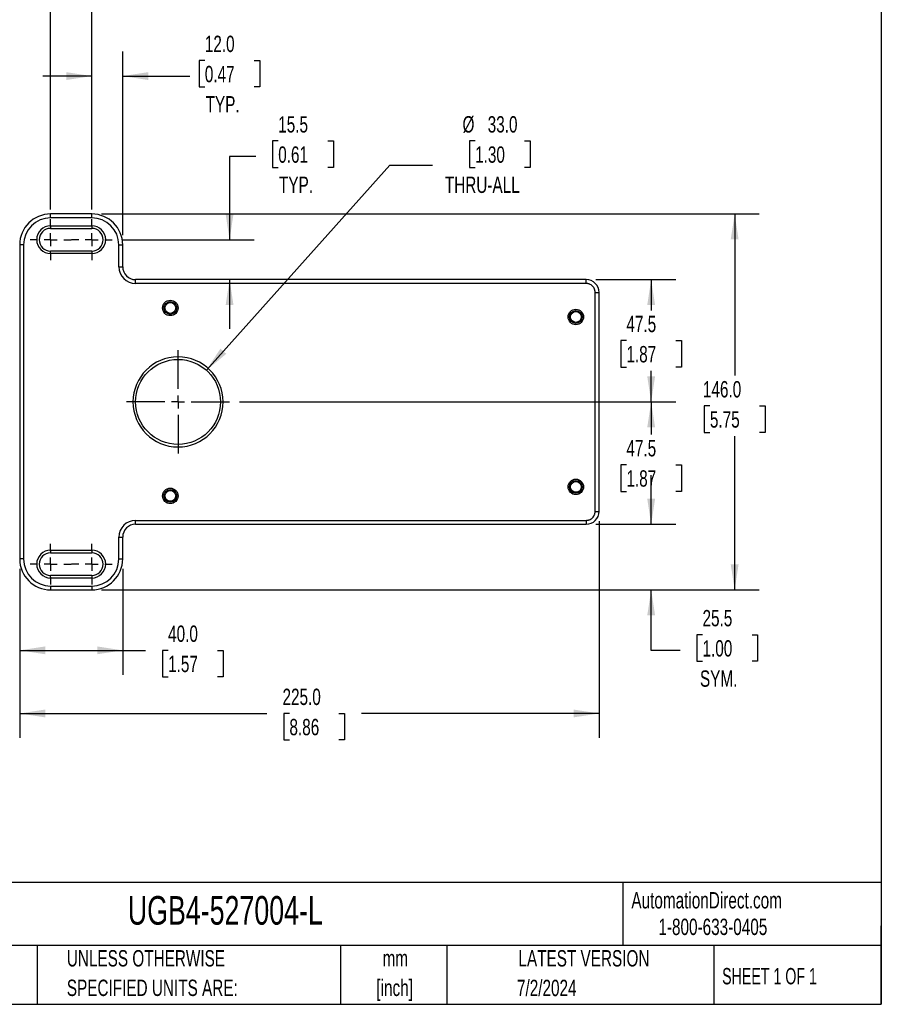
# Model space of a CAD drawing. Header units: millimetres. Extents: x 19 to 819, y 19 to 629.
# Tile 4 of 9: x 485 to 819, y 19 to 401. Entities that reach past the tile are written whole.
import ezdxf

# ---------------------------------------------------------------- set-up
doc = ezdxf.new("R2010")
doc.units = ezdxf.units.MM
doc.header["$LTSCALE"] = 3
doc.linetypes.add('CENTERX2', pattern=[20.32, 12.7, -2.54, 2.54, -2.54])
doc.layers.add('CENTER', color=40, linetype='CENTERX2')
doc.layers.add('DIMENSIONS', color=140, linetype='Continuous', lineweight=25)
doc.layers.add('TEXT', color=140, linetype='Continuous', lineweight=25)
doc.styles.add('SLDTEXTSTYLE0', font='TXT', dxfattribs={"width": 0.7})
doc.styles.add('SLDTEXTSTYLE1', font='TXT', dxfattribs={"width": 0.65})
doc.dimstyles.new('SLDDIMSTYLE0', dxfattribs={"dimtxt": 6.474023, "dimasz": 9.906, "dimexe": 0, "dimexo": 0.0625, "dimgap": 1.618506, "dimtad": 0, "dimtih": 1, "dimtoh": 1, "dimrnd": 1e-09, "dimzin": 4, "dimdsep": 46, "dimtxsty": 'SLDTEXTSTYLE0', "dimsah": 1, "dimcen": 0.09, "dimadec": 0, "dimazin": 1, "dimtfac": 1, "dimtofl": 0, "dimtmove": 0, "dimatfit": 3, "dimfxl": 0, "dimfrac": 2, "dimtolj": 1, "dimtzin": 12, "dimarcsym": 0})
doc.dimstyles.new('SLDDIMSTYLE1', dxfattribs={"dimtxt": 6.474023, "dimasz": 9.906, "dimexe": 0, "dimexo": 0.0625, "dimgap": 1.618506, "dimtad": 0, "dimtih": 1, "dimtoh": 1, "dimrnd": 1e-09, "dimzin": 12, "dimdsep": 46, "dimtxsty": 'SLDTEXTSTYLE0', "dimsah": 1, "dimcen": 0.09, "dimadec": 0, "dimazin": 3, "dimtfac": 1, "dimtmove": 0, "dimatfit": 0, "dimfxl": 0, "dimfrac": 2, "dimtolj": 1, "dimtzin": 12, "dimarcsym": 0})
doc.dimstyles.new('SLDDIMSTYLE2', dxfattribs={"dimtxt": 6.474023, "dimasz": 9.906, "dimexe": 0, "dimexo": 0.0625, "dimgap": 1.618506, "dimtad": 0, "dimtih": 1, "dimtoh": 1, "dimrnd": 1e-09, "dimzin": 12, "dimdsep": 46, "dimtxsty": 'SLDTEXTSTYLE0', "dimsah": 1, "dimcen": 0.09, "dimadec": 0, "dimazin": 3, "dimtfac": 1, "dimtofl": 0, "dimtmove": 0, "dimatfit": 3, "dimfxl": 0, "dimfrac": 2, "dimtolj": 1, "dimtzin": 12, "dimarcsym": 0})
doc.dimstyles.new('SLDDIMSTYLE3', dxfattribs={"dimtxt": 6.474023, "dimasz": 9.906, "dimexe": 0, "dimexo": 0.0625, "dimgap": 1.618506, "dimtad": 0, "dimtih": 1, "dimtoh": 1, "dimrnd": 1e-09, "dimzin": 4, "dimdsep": 46, "dimtxsty": 'SLDTEXTSTYLE0', "dimsah": 1, "dimcen": 0.09, "dimadec": 0, "dimazin": 1, "dimtfac": 1, "dimtmove": 0, "dimatfit": 0, "dimfxl": 0, "dimfrac": 2, "dimtolj": 1, "dimtzin": 12, "dimarcsym": 0})
doc.dimstyles.new('SLDDIMSTYLE4', dxfattribs={"dimtxt": 6.474023, "dimasz": 9.906, "dimexe": 0, "dimexo": 0.0625, "dimgap": 1.618506, "dimtad": 0, "dimtih": 1, "dimtoh": 1, "dimrnd": 1e-09, "dimzin": 4, "dimdsep": 46, "dimtxsty": 'SLDTEXTSTYLE0', "dimsah": 1, "dimcen": 0, "dimadec": 0, "dimazin": 1, "dimtfac": 1, "dimtofl": 0, "dimtmove": 0, "dimatfit": 3, "dimfxl": 0, "dimfrac": 2, "dimtolj": 1, "dimtzin": 12, "dimarcsym": 0})

# ---------------------------------------------------------------- blocks, each defined once
blk = doc.blocks.new('_D_2')
at = {"layer": 'DIMENSIONS'}
for p, q in [((729.78, 205.5), (729.78, 224.55)), ((708.32, 205.5), (739.3, 205.5)), ((516.32, 180), (739.3, 180)), ((729.78, 156.52), (729.78, 180)), ((749.71, 162.58), (747.54, 162.58)), ((747.54, 162.58), (747.54, 152.29)), ((768.95, 162.58), (771.12, 162.58)), ((771.12, 162.58), (771.12, 152.29)), ((741.01, 156.52), (729.78, 156.52)), ((747.54, 152.29), (749.71, 152.29)), ((771.12, 152.29), (768.95, 152.29))]:
    blk.add_line(p, q, dxfattribs=at)
for points in [[(729.78, 205.5), (731.3, 215.41), (728.25, 215.41)], [(729.78, 180), (728.25, 170.1), (731.3, 170.1)]]:
    blk.add_solid(points, dxfattribs=at)
at = {"layer": 'DIMENSIONS', "char_height": 6.35, "attachment_point": 1, "style": 'SLDTEXTSTYLE0'}
for s, insert in [('25.5', (749.71, 172.21)), ('1.00', (749.71, 160.47)), ('SYM.', (748.72, 148.73))]:
    blk.add_mtext(s, dxfattribs=dict(at, insert=insert))
blk = doc.blocks.new('_D_3')
at = {"layer": 'DIMENSIONS'}
for p, q in [((569.86, 253), (739.29, 253)), ((729.77, 253), (729.77, 240.29)), ((720.15, 228.56), (717.97, 228.56)), ((717.97, 228.56), (717.97, 218.27)), ((739.39, 228.56), (741.56, 228.56)), ((741.56, 228.56), (741.56, 218.27)), ((717.97, 218.27), (720.15, 218.27)), ((741.56, 218.27), (739.39, 218.27)), ((729.77, 205.5), (729.77, 216.82)), ((708.32, 205.5), (739.29, 205.5))]:
    blk.add_line(p, q, dxfattribs=at)
for points in [[(729.77, 253), (728.24, 243.1), (731.29, 243.1)], [(729.77, 205.5), (731.29, 215.41), (728.24, 215.41)]]:
    blk.add_solid(points, dxfattribs=at)
at = {"layer": 'DIMENSIONS', "char_height": 6.35, "attachment_point": 1, "style": 'SLDTEXTSTYLE0'}
for s, insert in [('47.5', (720.15, 238.19)), ('1.87', (720.15, 226.45))]:
    blk.add_mtext(s, dxfattribs=dict(at, insert=insert))
blk = doc.blocks.new('_D_4')
at = {"layer": 'DIMENSIONS'}
for p, q in [((708.32, 300.5), (739.29, 300.5)), ((729.77, 300.5), (729.77, 288.56)), ((720.15, 276.82), (717.97, 276.82)), ((717.97, 276.82), (717.97, 266.54)), ((739.39, 276.82), (741.56, 276.82)), ((741.56, 276.82), (741.56, 266.54)), ((717.97, 266.54), (720.15, 266.54)), ((729.77, 253), (729.77, 265.09)), ((741.56, 266.54), (739.39, 266.54)), ((569.86, 253), (739.29, 253))]:
    blk.add_line(p, q, dxfattribs=at)
for points in [[(729.77, 300.5), (728.24, 290.6), (731.29, 290.6)], [(729.77, 253), (731.29, 262.91), (728.24, 262.91)]]:
    blk.add_solid(points, dxfattribs=at)
at = {"layer": 'DIMENSIONS', "char_height": 6.35, "attachment_point": 1, "style": 'SLDTEXTSTYLE0'}
for s, insert in [('47.5', (720.15, 286.46)), ('1.87', (720.15, 274.72))]:
    blk.add_mtext(s, dxfattribs=dict(at, insert=insert))
blk = doc.blocks.new('_D_5')
at = {"layer": 'DIMENSIONS'}
for p, q in [((516.32, 326), (771.72, 326)), ((762.2, 326), (762.2, 263.21)), ((752.58, 251.47), (750.4, 251.47)), ((750.4, 251.47), (750.4, 241.18)), ((771.82, 251.47), (773.99, 251.47)), ((773.99, 251.47), (773.99, 241.18)), ((750.4, 241.18), (752.58, 241.18)), ((773.99, 241.18), (771.82, 241.18)), ((762.2, 180), (762.2, 239.73)), ((516.32, 180), (771.72, 180))]:
    blk.add_line(p, q, dxfattribs=at)
for points in [[(762.2, 326), (760.67, 316.1), (763.72, 316.1)], [(762.2, 180), (763.72, 189.91), (760.67, 189.91)]]:
    blk.add_solid(points, dxfattribs=at)
at = {"layer": 'DIMENSIONS', "char_height": 6.35, "attachment_point": 1, "style": 'SLDTEXTSTYLE0'}
for s, insert in [('146.0', (749.88, 261.1)), ('5.75', (752.58, 249.36))]:
    blk.add_mtext(s, dxfattribs=dict(at, insert=insert))
blk = doc.blocks.new('_D_7')
at = {"layer": 'DIMENSIONS'}
for p, q in [((512.51, 327.75), (512.51, 389.07)), ((524.51, 317.81), (524.51, 389.07)), ((556.41, 385.6), (554.23, 385.6)), ((554.23, 385.6), (554.23, 375.32)), ((575.64, 385.6), (577.82, 385.6)), ((577.82, 385.6), (577.82, 375.32)), ((512.51, 379.55), (493.46, 379.55)), ((524.51, 379.55), (550.61, 379.55)), ((554.23, 375.32), (556.41, 375.32)), ((577.82, 375.32), (575.64, 375.32))]:
    blk.add_line(p, q, dxfattribs=at)
for points in [[(512.51, 379.55), (502.61, 381.07), (502.61, 378.02)], [(524.51, 379.55), (534.42, 378.02), (534.42, 381.07)]]:
    blk.add_solid(points, dxfattribs=at)
at = {"layer": 'DIMENSIONS', "char_height": 6.35, "attachment_point": 1, "style": 'SLDTEXTSTYLE0'}
for s, insert in [('12.0', (556.41, 395.24)), ('0.47', (556.41, 383.5)), ('TYP.', (556.72, 371.76))]:
    blk.add_mtext(s, dxfattribs=dict(at, insert=insert))
blk = doc.blocks.new('_D_8')
at = {"layer": 'DIMENSIONS'}
for p, q in [((584.92, 354.35), (582.75, 354.35)), ((582.75, 354.35), (582.75, 344.06)), ((604.16, 354.35), (606.33, 354.35)), ((606.33, 354.35), (606.33, 344.06)), ((576.23, 348.29), (566.03, 348.29)), ((566.03, 348.29), (566.03, 316)), ((582.75, 344.06), (584.92, 344.06)), ((606.33, 344.06), (604.16, 344.06)), ((524.26, 316), (575.55, 316)), ((566.03, 300.5), (566.03, 281.45))]:
    blk.add_line(p, q, dxfattribs=at)
for points in [[(566.03, 316), (567.55, 325.91), (564.5, 325.91)], [(566.03, 300.5), (564.5, 290.6), (567.55, 290.6)]]:
    blk.add_solid(points, dxfattribs=at)
at = {"layer": 'DIMENSIONS', "char_height": 6.35, "attachment_point": 1, "style": 'SLDTEXTSTYLE0'}
for s, insert in [('15.5', (584.92, 363.98)), ('0.61', (584.92, 352.24)), ('TYP.', (585.23, 340.5))]:
    blk.add_mtext(s, dxfattribs=dict(at, insert=insert))
blk = doc.blocks.new('_D_9')
at = {"layer": 'DIMENSIONS'}
for p, q in [((496.51, 327.75), (496.51, 431.65)), ((512.51, 327.75), (512.51, 431.65)), ((556.41, 428.18), (554.23, 428.18)), ((554.23, 428.18), (554.23, 417.89)), ((575.64, 428.18), (577.82, 428.18)), ((577.82, 428.18), (577.82, 417.89)), ((496.51, 422.13), (477.46, 422.13)), ((512.51, 422.13), (550.61, 422.13)), ((554.23, 417.89), (556.41, 417.89)), ((577.82, 417.89), (575.64, 417.89))]:
    blk.add_line(p, q, dxfattribs=at)
for points in [[(496.51, 422.13), (486.61, 423.65), (486.61, 420.6)], [(512.51, 422.13), (522.42, 420.6), (522.42, 423.65)]]:
    blk.add_solid(points, dxfattribs=at)
at = {"layer": 'DIMENSIONS', "char_height": 6.35, "attachment_point": 1, "style": 'SLDTEXTSTYLE0'}
for s, insert in [('16.0', (556.41, 437.82)), ('0.63', (556.41, 426.08)), ('(2X)', (556.59, 414.34))]:
    blk.add_mtext(s, dxfattribs=dict(at, insert=insert))
blk = doc.blocks.new('_D_11')
at = {"layer": 'DIMENSIONS'}
for p, q in [((661.39, 354.35), (659.22, 354.35)), ((659.22, 354.35), (659.22, 344.06)), ((680.63, 354.35), (682.8, 354.35)), ((682.8, 354.35), (682.8, 344.06)), ((557.01, 265.3), (628.21, 344.94)), ((628.21, 344.94), (644.88, 344.94)), ((659.22, 344.06), (661.39, 344.06)), ((682.8, 344.06), (680.63, 344.06))]:
    blk.add_line(p, q, dxfattribs=at)
blk.add_solid([(557.01, 265.3), (564.75, 271.67), (562.48, 273.71)], dxfattribs=at)
at = {"layer": 'DIMENSIONS', "char_height": 6.35, "attachment_point": 1, "style": 'SLDTEXTSTYLE0'}
for s, insert in [('%%c', (656.5, 363.98)), ('33.0', (666.28, 363.98)), ('1.30', (661.39, 352.24)), ('THRU-ALL', (649.64, 340.5))]:
    blk.add_mtext(s, dxfattribs=dict(at, insert=insert))
blk = doc.blocks.new('_D_12')
at = {"layer": 'DIMENSIONS'}
for p, q in [((484.51, 188.19), (484.51, 147)), ((524.51, 188.19), (524.51, 147)), ((484.51, 156.52), (524.51, 156.52)), ((524.51, 156.52), (533.38, 156.52)), ((542.16, 156.52), (539.98, 156.52)), ((539.98, 156.52), (539.98, 146.23)), ((561.4, 156.52), (563.57, 156.52)), ((563.57, 156.52), (563.57, 146.23)), ((539.98, 146.23), (542.16, 146.23)), ((563.57, 146.23), (561.4, 146.23))]:
    blk.add_line(p, q, dxfattribs=at)
for points in [[(484.51, 156.52), (494.42, 155), (494.42, 158.04)], [(524.51, 156.52), (514.61, 158.04), (514.61, 155)]]:
    blk.add_solid(points, dxfattribs=at)
at = {"layer": 'DIMENSIONS', "char_height": 6.35, "attachment_point": 1, "style": 'SLDTEXTSTYLE0'}
for s, insert in [('40.0', (542.16, 166.16)), ('1.57', (542.16, 154.42))]:
    blk.add_mtext(s, dxfattribs=dict(at, insert=insert))
blk = doc.blocks.new('_D_13')
at = {"layer": 'DIMENSIONS'}
for p, q in [((709.51, 206.69), (709.51, 122.48)), ((484.51, 188.19), (484.51, 122.48)), ((484.51, 132), (580.51, 132)), ((589.28, 132), (587.1, 132)), ((587.1, 132), (587.1, 121.71)), ((608.52, 132), (610.69, 132)), ((610.69, 132), (610.69, 121.71)), ((709.51, 132), (617.29, 132)), ((587.1, 121.71), (589.28, 121.71)), ((610.69, 121.71), (608.52, 121.71))]:
    blk.add_line(p, q, dxfattribs=at)
for points in [[(484.51, 132), (494.42, 130.48), (494.42, 133.53)], [(709.51, 132), (699.61, 133.53), (699.61, 130.48)]]:
    blk.add_solid(points, dxfattribs=at)
at = {"layer": 'DIMENSIONS', "char_height": 6.35, "attachment_point": 1, "style": 'SLDTEXTSTYLE0'}
for s, insert in [('225.0', (586.59, 141.64)), ('8.86', (589.28, 129.9))]:
    blk.add_mtext(s, dxfattribs=dict(at, insert=insert))
blk = doc.blocks.new('SW_CENTERMARKSYMBOL_0')
at = {"layer": 'CENTER', "color": 0}
for p, q in [((0, 5.08), (0, 20.04)), ((-5.08, 0), (-20.04, 0)), ((0, 0), (-2.54, 0)), ((0, 0), (0, 2.54)), ((0, 0), (0, -2.54)), ((0, 0), (2.54, 0)), ((5.08, 0), (20.04, 0)), ((0, -5.08), (0, -20.04))]:
    blk.add_line(p, q, dxfattribs=at)
blk = doc.blocks.new('SW_CENTERMARKSYMBOL_1')
at = {"layer": 'CENTER', "color": 0}
for p, q in [((0, 5.08), (0, 7.94)), ((0, 0), (-2.54, 0)), ((0, 0), (0, 2.54)), ((0, 0), (0, -2.54)), ((0, 0), (2.54, 0)), ((5.08, 0), (7.94, 0)), ((-5.08, 0), (-7.94, 0)), ((0, -5.08), (0, -7.94))]:
    blk.add_line(p, q, dxfattribs=at)
blk = doc.blocks.new('SW_CENTERMARKSYMBOL_2')
at = {"layer": 'CENTER', "color": 0}
for p, q in [((0, 5.08), (0, 7.94)), ((0, 0), (-2.54, 0)), ((0, 0), (0, 2.54)), ((0, 0), (0, -2.54)), ((0, 0), (2.54, 0)), ((5.08, 0), (7.94, 0)), ((-5.08, 0), (-7.94, 0)), ((0, -5.08), (0, -7.94))]:
    blk.add_line(p, q, dxfattribs=at)
blk = doc.blocks.new('SW_CENTERMARKSYMBOL_3')
at = {"layer": 'CENTER', "color": 0}
for p, q in [((0, 5.08), (0, 7.94)), ((0, 0), (-2.54, 0)), ((0, 0), (0, 2.54)), ((0, 0), (0, -2.54)), ((0, 0), (2.54, 0)), ((5.08, 0), (7.94, 0)), ((-5.08, 0), (-7.94, 0)), ((0, -5.08), (0, -7.94))]:
    blk.add_line(p, q, dxfattribs=at)
blk = doc.blocks.new('SW_CENTERMARKSYMBOL_4')
at = {"layer": 'CENTER', "color": 0}
for p, q in [((0, 5.08), (0, 7.94)), ((0, 0), (-2.54, 0)), ((0, 0), (0, 2.54)), ((0, 0), (0, -2.54)), ((0, 0), (2.54, 0)), ((5.08, 0), (7.94, 0)), ((-5.08, 0), (-7.94, 0)), ((0, -5.08), (0, -7.94))]:
    blk.add_line(p, q, dxfattribs=at)

msp = doc.modelspace()

# ---------------------------------------------------------------- linework, layer by layer
for p, q in [((496.515, 324.504), (496.515, 326.004)), ((512.515, 326.004), (496.515, 326.004)), ((512.515, 324.504), (512.515, 326.004)), ((512.515, 324.504), (496.515, 324.504)), ((496.515, 321.404), (512.515, 321.404)), ((496.515, 321.404), (496.515, 320.404)), ((512.515, 321.404), (512.515, 320.404)), ((496.515, 320.404), (512.515, 320.404)), ((486.015, 314.004), (484.515, 314.004)), ((484.515, 314.004), (484.515, 192.004)), ((486.015, 314.004), (486.015, 192.004)), ((523.015, 305.504), (523.015, 314.004)), ((523.015, 314.004), (524.515, 314.004)), ((524.515, 305.504), (524.515, 314.004)), ((496.515, 310.604), (496.515, 311.604)), ((512.515, 311.604), (496.515, 311.604)), ((512.515, 310.604), (496.515, 310.604)), ((512.515, 311.604), (512.515, 310.604)), ((523.015, 305.504), (524.515, 305.504)), ((704.515, 300.504), (529.515, 300.504)), ((529.515, 299.004), (529.515, 300.504)), ((704.515, 299.004), (529.515, 299.004)), ((704.515, 299.004), (704.515, 300.504)), ((708.015, 210.504), (708.015, 295.504)), ((708.015, 295.504), (709.515, 295.504)), ((709.515, 210.504), (709.515, 295.504)), ((708.015, 210.504), (709.515, 210.504)), ((529.515, 207.004), (704.515, 207.004)), ((529.515, 205.504), (529.515, 207.004)), ((704.515, 207.004), (704.515, 205.504)), ((529.515, 205.504), (704.515, 205.504)), ((523.015, 192.004), (523.015, 200.504)), ((523.015, 200.504), (524.515, 200.504)), ((524.515, 192.004), (524.515, 200.504)), ((496.515, 195.404), (512.515, 195.404)), ((496.515, 195.404), (496.515, 194.404)), ((512.515, 195.404), (512.515, 194.404)), ((486.015, 192.004), (484.515, 192.004)), ((496.515, 194.404), (512.515, 194.404)), ((523.015, 192.004), (524.515, 192.004)), ((512.515, 185.604), (496.515, 185.604)), ((496.515, 184.604), (496.515, 185.604)), ((512.515, 184.604), (496.515, 184.604)), ((512.515, 185.604), (512.515, 184.604)), ((496.515, 181.504), (512.515, 181.504)), ((496.515, 181.504), (496.515, 180.004)), ((496.515, 180.004), (512.515, 180.004)), ((512.515, 181.504), (512.515, 180.004))]:
    msp.add_line(p, q)
for centre, radius in [((543.015, 289.504), 3), ((543.015, 289.504), 2.5), ((543.015, 289.504), 2.1), ((700.515, 286.004), 3), ((700.515, 286.004), 2.5), ((700.515, 286.004), 2.1), ((546.015, 253.004), 16.5), ((700.515, 220.004), 3), ((700.515, 220.004), 2.5), ((700.515, 220.004), 2.1), ((543.015, 216.504), 3), ((543.015, 216.504), 2.5), ((543.015, 216.504), 2.1)]:
    msp.add_circle(centre, radius)
for centre, radius, start, end in [((496.515, 314.004), 12, 90, 180), ((512.515, 314.004), 12, 0, 90), ((496.515, 314.004), 10.5, 90, 180), ((496.515, 316.004), 5.4, 90, 270), ((512.515, 314.004), 10.5, 0, 90), ((512.515, 316.004), 5.4, 0, 90), ((496.515, 316.004), 4.4, 90, 270), ((512.515, 316.004), 4.4, 270, 90), ((512.515, 316.004), 5.4, 270, 0), ((529.515, 305.504), 6.5, 180, 270), ((529.515, 305.504), 5, 180, 270), ((704.515, 295.504), 5, 0, 90), ((546.015, 253.004), 17.5, 0, 180), ((546.015, 253.004), 17.5, 180, 0), ((704.515, 210.504), 5, 270, 360), ((529.515, 200.504), 6.5, 90, 180), ((529.515, 200.504), 5, 90, 180), ((496.515, 190.004), 5.4, 90, 270), ((512.515, 190.004), 5.4, 0, 90), ((496.515, 192.004), 12, 180, 270), ((496.515, 192.004), 10.5, 180, 270), ((496.515, 190.004), 4.4, 90, 270), ((512.515, 190.004), 4.4, 270, 90), ((512.515, 192.004), 10.5, 270, 0), ((512.515, 192.004), 12, 270, 0), ((512.515, 190.004), 5.4, 270, 0)]:
    msp.add_arc(centre, radius, start, end)
for points, knots in [([(708.015, 295.504), (708.014, 295.567), (708.012, 295.693), (707.996, 295.881), (707.971, 296.067), (707.936, 296.252), (707.891, 296.434), (707.836, 296.615), (707.711, 296.957), (707.462, 297.44), (707.007, 297.995), (706.451, 298.451), (705.926, 298.721), (705.493, 298.871), (705.172, 298.947), (704.845, 298.995), (704.625, 299.001), (704.515, 299.004)], [0, 0, 0, 0, 0.034543, 0.0688423, 0.1029974, 0.1371091, 0.1712783, 0.2056058, 0.2401906, 0.3700185, 0.5000278, 0.6298484, 0.759865, 0.8201316, 0.8798823, 0.9396583, 1, 1, 1, 1]), ([(704.515, 207.004), (704.578, 207.005), (704.704, 207.007), (704.892, 207.022), (705.078, 207.047), (705.263, 207.083), (705.445, 207.128), (705.626, 207.183), (705.968, 207.308), (706.451, 207.557), (707.006, 208.012), (707.462, 208.568), (707.732, 209.093), (707.882, 209.526), (707.958, 209.847), (708.006, 210.173), (708.012, 210.393), (708.015, 210.504)], [0, 0, 0, 0, 0.03454295, 0.06884227, 0.1029974, 0.13710905, 0.17127831, 0.20560577, 0.24019062, 0.37001849, 0.50002778, 0.62984839, 0.75986499, 0.82013161, 0.87988231, 0.93965828, 1, 1, 1, 1])]:
    msp.add_open_spline(points, degree=3, knots=knots)
at = {"layer": 'TEXT'}
for p, q in [((819.15, 628.65), (819.15, 19.05)), ((819.15, 66.378), (19.05, 66.378)), ((718.726, 66.378), (718.726, 41.91)), ((819.15, 19.05), (819.15, 49.53)), ((819.15, 41.91), (19.05, 41.91)), ((491.341, 41.91), (491.341, 19.05)), ((609.073, 41.91), (609.073, 19.05)), ((650.436, 41.91), (650.436, 19.05)), ((754.046, 41.91), (754.046, 19.05)), ((19.05, 19.05), (819.15, 19.05))]:
    msp.add_line(p, q, dxfattribs=at)

# ---------------------------------------------------------------- block references
at = {"layer": 'CENTER'}
for name, p in [('SW_CENTERMARKSYMBOL_4', (496.515, 316.004)), ('SW_CENTERMARKSYMBOL_3', (512.515, 316.004)), ('SW_CENTERMARKSYMBOL_0', (546.015, 253.004)), ('SW_CENTERMARKSYMBOL_2', (496.515, 190.004)), ('SW_CENTERMARKSYMBOL_1', (512.515, 190.004))]:
    msp.add_blockref(name, p, dxfattribs=at)

# ---------------------------------------------------------------- texts
at = {"color": 179, "linetype": 'Continuous', "lineweight": 18, "char_height": 6.35, "attachment_point": 1, "style": 'SLDTEXTSTYLE0'}
for s, insert in [('AutomationDirect.com', (722.085, 62.63)), ('1-800-633-0405', (732.575, 52.311))]:
    msp.add_mtext(s, dxfattribs=dict(at, insert=insert))
at = {"layer": 'TEXT'}
for s, insert, char_height, attachment_point, style in [('UGB4-527004-L', (526.505, 61.093), 11.1125, 1, 'SLDTEXTSTYLE0'), ('UNLESS OTHERWISE', (502.824, 40.092), 6.35, 1, 'SLDTEXTSTYLE0'), ('mm', (630.391, 40.084), 6.35, 2, 'SLDTEXTSTYLE0'), ('LATEST VERSION', (703.656, 40.092), 6.35, 2, 'SLDTEXTSTYLE0'), ('SHEET 1 OF 1', (757.324, 33.154), 6.35, 1, 'SLDTEXTSTYLE1'), ('SPECIFIED UNITS ARE:', (502.824, 28.625), 6.35, 1, 'SLDTEXTSTYLE0'), ('[inch]', (630.14, 28.617), 6.35, 2, 'SLDTEXTSTYLE0'), ('7/2/2024', (689.218, 28.583), 6.35, 2, 'SLDTEXTSTYLE0')]:
    msp.add_mtext(s, dxfattribs=dict(at, insert=insert, char_height=char_height, attachment_point=attachment_point, style=style))

# ---------------------------------------------------------------- dimensions: what is measured, and where the dimension line sits
at = {"layer": 'DIMENSIONS'}
for base, p1, p2, angle, text, dimstyle, picture, middle in [((512.515, 422.128), (496.515, 323.944), (512.515, 323.944), 0, '<>\\P(2X)', 'SLDDIMSTYLE3', '_D_9', (566.025, 422.128)), ((512.515, 379.549), (524.515, 314.004), (512.515, 323.944), 0, '<>\\PTYP.', 'SLDDIMSTYLE3', '_D_7', (566.025, 379.549)), ((566.025, 300.504), (520.455, 316.004), (529.515, 300.504), 90, '<>\\PTYP.', 'SLDDIMSTYLE1', '_D_8', (566.025, 348.289)), ((729.778, 180.004), (704.515, 205.504), (512.515, 180.004), 90, '<>\\PSYM.', 'SLDDIMSTYLE1', '_D_2', (729.778, 156.52))]:
    dim = msp.add_linear_dim(base=base, p1=p1, p2=p2, angle=angle, text=text, dimstyle=dimstyle, dxfattribs=at)
    dim.commit()
    dim.dimension.update_dxf_attribs({"geometry": picture, "text_midpoint": middle, "dimtype": 160})
dim = msp.add_diameter_dim_2p(p1=(535.018, 240.703), p2=(557.012, 265.305), text='<>\\PTHRU-ALL', dimstyle='SLDDIMSTYLE4', dxfattribs=at)
dim.commit()
dim.dimension.update_dxf_attribs({"geometry": '_D_11', "text_midpoint": (671.011, 348.289), "dimtype": 163})
for base, p1, p2, angle, dimstyle, picture, middle in [((762.196, 326.004), (512.515, 180.004), (512.515, 326.004), 90, 'SLDDIMSTYLE0', '_D_5', (762.196, 251.469)), ((729.767, 253.004), (704.515, 300.504), (566.055, 253.004), 90, 'SLDDIMSTYLE2', '_D_4', (729.767, 276.825)), ((729.767, 253.004), (704.515, 205.504), (566.055, 253.004), 90, 'SLDDIMSTYLE2', '_D_3', (729.767, 228.556)), ((709.515, 132.004), (484.515, 192.004), (709.515, 210.504), 0, 'SLDDIMSTYLE0', '_D_13', (598.898, 132.004)), ((524.515, 156.52), (484.515, 192.004), (524.515, 192.004), 0, 'SLDDIMSTYLE0', '_D_12', (551.776, 156.52))]:
    dim = msp.add_linear_dim(base=base, p1=p1, p2=p2, angle=angle, dimstyle=dimstyle, dxfattribs=at)
    dim.commit()
    dim.dimension.update_dxf_attribs({"geometry": picture, "text_midpoint": middle, "dimtype": 160})

doc.saveas('drawing.dxf')
